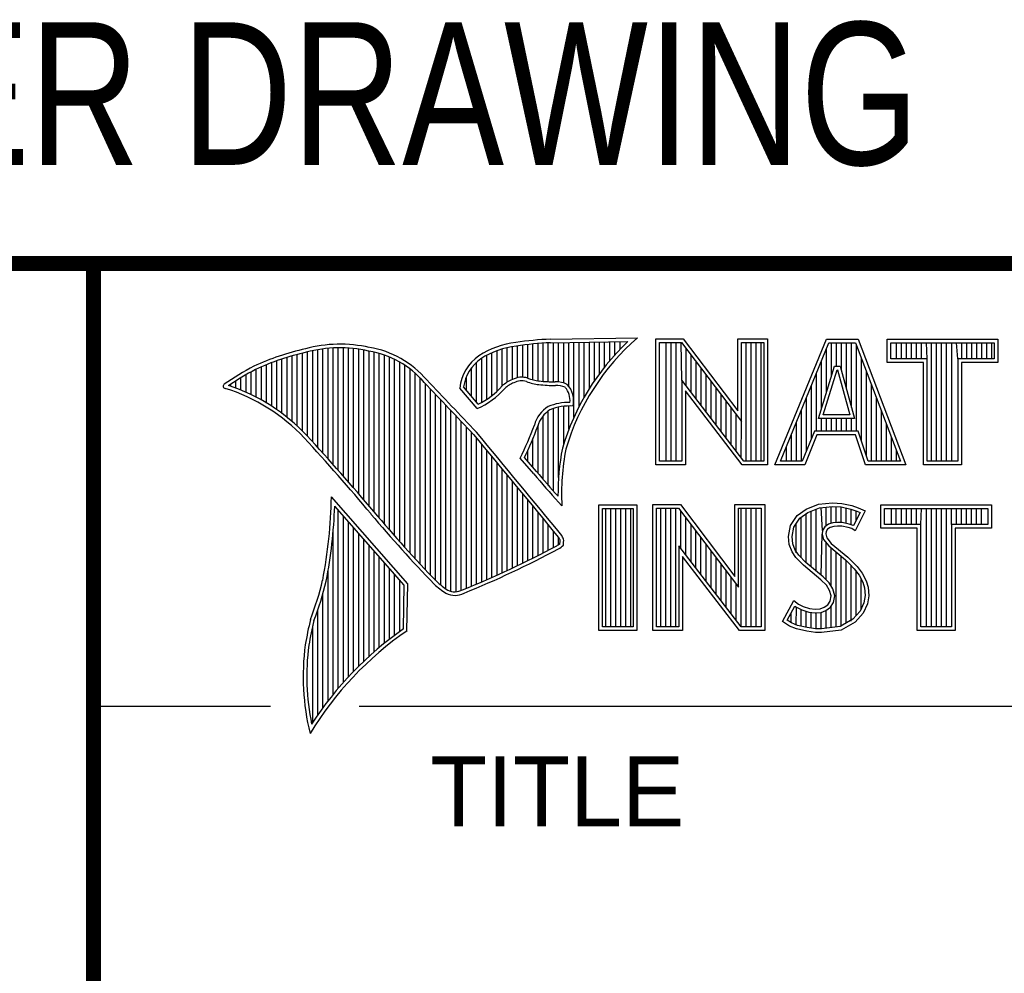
# Model space of a CAD drawing. Header units: inches. Extents: x 0 to 22, y 0 to 17.
# Tile 4 of 8: x 16.3 to 17.6, y 2 to 3.3. Entities that reach past the tile are written whole.
import ezdxf
from ezdxf.enums import TextEntityAlignment as Align

# ---------------------------------------------------------------- set-up
doc = ezdxf.new("R2010")
doc.units = ezdxf.units.IN
doc.header["$LTSCALE"] = 1.21
doc.header["$MEASUREMENT"] = 0
doc.layers.get('0').update_dxf_attribs({"linetype": 'CONTINUOUS'})
doc.styles.get("Standard").update_dxf_attribs({"font": 'txt', "width": 0.8})

msp = doc.modelspace()

# ---------------------------------------------------------------- linework, layer by layer
at = {"color": 2, "linetype": 'CONTINUOUS'}
for p, q in [((16.3737, 2.9596), (21.5037, 2.9596)), ((16.3737, 2.9596), (16.3737, 1.2496)), ((16.375, 2.96), (21.5, 2.96)), ((16.9838, 2.8589), (17.0997, 2.8607)), ((16.9264, 2.8018), (16.9264, 2.8477)), ((16.9332, 2.8053), (16.9332, 2.849)), ((16.9401, 2.8077), (16.9401, 2.8499)), ((16.9469, 2.8082), (16.9469, 2.8509)), ((16.9537, 2.8069), (16.9537, 2.8518)), ((16.9606, 2.8048), (16.9606, 2.8525)), ((16.9674, 2.8034), (16.9674, 2.8531)), ((16.9742, 2.8027), (16.9742, 2.8536)), ((16.981, 2.8023), (16.981, 2.854)), ((16.9839, 2.8541), (17.087, 2.8557)), ((16.9879, 2.802), (16.9879, 2.8542)), ((16.9947, 2.8019), (16.9947, 2.8543)), ((17.0015, 2.8005), (17.0015, 2.8544)), ((17.0083, 2.7963), (17.0083, 2.8545)), ((17.0152, 2.755), (17.0152, 2.8546)), ((17.022, 2.7691), (17.022, 2.8547)), ((17.0288, 2.7817), (17.0288, 2.8548)), ((17.0357, 2.7931), (17.0357, 2.8549)), ((17.0425, 2.8035), (17.0425, 2.855)), ((17.0493, 2.8131), (17.0493, 2.8551)), ((17.0561, 2.822), (17.0561, 2.8552)), ((17.063, 2.8303), (17.063, 2.8553)), ((17.0698, 2.8381), (17.0698, 2.8554)), ((17.0766, 2.8454), (17.0766, 2.8555)), ((17.1243, 2.8592), (17.1609, 2.8592)), ((17.1243, 2.6915), (17.1243, 2.8592)), ((17.1291, 2.8543), (17.1585, 2.8543)), ((17.1291, 2.6963), (17.1291, 2.8543)), ((17.1381, 2.6963), (17.1381, 2.8543)), ((17.1447, 2.6963), (17.1447, 2.8543)), ((17.1514, 2.6963), (17.1514, 2.8543)), ((17.1589, 2.8042), (17.1581, 2.8543)), ((17.1585, 2.8543), (17.2383, 2.7492)), ((17.1609, 2.8592), (17.2334, 2.7636)), ((17.2334, 2.8592), (17.2732, 2.8592)), ((17.2334, 2.7636), (17.2334, 2.8592)), ((17.2383, 2.8543), (17.2684, 2.8543)), ((17.2383, 2.7492), (17.2383, 2.8543)), ((17.2449, 2.6963), (17.2449, 2.8543)), ((17.2515, 2.6963), (17.2515, 2.8543)), ((17.2582, 2.6963), (17.2582, 2.8543)), ((17.2649, 2.6963), (17.2649, 2.8543)), ((17.2684, 2.8543), (17.2684, 2.6963)), ((17.2732, 2.8592), (17.2732, 2.6915)), ((17.2831, 2.6915), (17.3516, 2.8591)), ((17.2903, 2.6964), (17.3548, 2.8542)), ((17.3516, 2.8591), (17.3938, 2.8591)), ((17.3548, 2.8542), (17.3905, 2.8542)), ((17.3583, 2.8098), (17.3583, 2.8542)), ((17.365, 2.8228), (17.365, 2.8542)), ((17.3717, 2.817), (17.3717, 2.8542)), ((17.3784, 2.7925), (17.3784, 2.8542)), ((17.385, 2.7679), (17.385, 2.8542)), ((17.3905, 2.8542), (17.4504, 2.6964)), ((17.3917, 2.7364), (17.3917, 2.851)), ((17.3938, 2.8591), (17.4574, 2.6915)), ((17.4327, 2.8591), (17.5802, 2.8591)), ((17.4327, 2.8278), (17.4327, 2.8591)), ((17.4375, 2.8542), (17.5753, 2.8542)), ((17.4375, 2.8327), (17.4375, 2.8542)), ((17.4451, 2.8327), (17.4451, 2.8542)), ((17.4518, 2.8327), (17.4518, 2.8542)), ((17.4585, 2.8327), (17.4585, 2.8542)), ((17.4652, 2.8327), (17.4652, 2.8542)), ((17.4718, 2.8327), (17.4718, 2.8542)), ((17.4785, 2.8327), (17.4785, 2.8542)), ((17.4859, 2.8327), (17.4852, 2.8542)), ((17.4919, 2.6964), (17.4919, 2.8542)), ((17.4985, 2.6964), (17.4985, 2.8542)), ((17.5052, 2.6964), (17.5052, 2.8542)), ((17.5119, 2.6964), (17.5119, 2.8542)), ((17.5186, 2.6964), (17.5186, 2.8542)), ((17.5269, 2.8327), (17.5252, 2.8542)), ((17.5319, 2.8327), (17.5319, 2.8542)), ((17.5386, 2.8327), (17.5386, 2.8542)), ((17.5453, 2.8327), (17.5453, 2.8542)), ((17.5519, 2.8327), (17.5519, 2.8542)), ((17.5586, 2.8327), (17.5586, 2.8542)), ((17.5653, 2.8327), (17.5653, 2.8542)), ((17.572, 2.8327), (17.572, 2.8542)), ((17.5753, 2.8542), (17.5753, 2.8327)), ((17.5802, 2.8591), (17.5802, 2.8278)), ((16.6329, 2.7549), (16.6329, 2.8347)), ((16.6397, 2.7492), (16.6397, 2.8367)), ((16.6465, 2.7431), (16.6465, 2.8386)), ((16.6533, 2.7366), (16.6533, 2.8403)), ((16.6602, 2.7295), (16.6602, 2.8419)), ((16.667, 2.7221), (16.667, 2.8435)), ((16.6738, 2.7146), (16.6738, 2.8449)), ((16.6806, 2.707), (16.6806, 2.8459)), ((16.6875, 2.6995), (16.6875, 2.8467)), ((16.6943, 2.6918), (16.6943, 2.8472)), ((16.7011, 2.6841), (16.7011, 2.8474)), ((16.708, 2.6764), (16.708, 2.8474)), ((16.7148, 2.6685), (16.7148, 2.847)), ((16.7216, 2.6607), (16.7216, 2.8465)), ((16.7284, 2.6527), (16.7284, 2.8456)), ((16.7353, 2.6447), (16.7353, 2.8445)), ((16.7421, 2.6366), (16.7421, 2.8431)), ((16.7489, 2.6285), (16.7489, 2.8417)), ((16.7557, 2.6204), (16.7557, 2.84)), ((16.7626, 2.6125), (16.7626, 2.8378)), ((16.7694, 2.6046), (16.7694, 2.8352)), ((16.8991, 2.7788), (16.8991, 2.8375)), ((16.9059, 2.7837), (16.9059, 2.8408)), ((16.9128, 2.7896), (16.9128, 2.8436)), ((16.9196, 2.7966), (16.9196, 2.8459)), ((17.1648, 2.7965), (17.1648, 2.8461)), ((17.1714, 2.7879), (17.1714, 2.8373)), ((17.3517, 2.7882), (17.3517, 2.8465)), ((16.5987, 2.7778), (16.5987, 2.8221)), ((16.6055, 2.7738), (16.6055, 2.8249)), ((16.6124, 2.7696), (16.6124, 2.8276)), ((16.6192, 2.765), (16.6192, 2.8301)), ((16.626, 2.7601), (16.626, 2.8325)), ((16.7762, 2.5968), (16.7762, 2.8321)), ((16.7831, 2.5891), (16.7831, 2.8284)), ((16.7899, 2.5815), (16.7899, 2.8242)), ((16.8855, 2.7749), (16.8855, 2.8281)), ((16.8923, 2.7747), (16.8923, 2.8335)), ((17.1781, 2.7792), (17.1781, 2.8285)), ((17.3409, 2.7533), (17.3624, 2.8228)), ((17.345, 2.7666), (17.345, 2.8302)), ((17.3624, 2.8228), (17.3701, 2.8228)), ((17.3701, 2.8228), (17.389, 2.7533)), ((17.3984, 2.7232), (17.3984, 2.8334)), ((17.481, 2.8278), (17.4327, 2.8278)), ((17.4859, 2.8327), (17.4375, 2.8327)), ((17.481, 2.6915), (17.481, 2.8278)), ((17.4859, 2.6964), (17.4859, 2.8327)), ((17.5753, 2.8327), (17.5269, 2.8327)), ((17.5269, 2.8327), (17.5269, 2.6964)), ((17.5802, 2.8278), (17.5318, 2.8278)), ((17.5318, 2.8278), (17.5318, 2.6915)), ((16.5782, 2.788), (16.5782, 2.8116)), ((16.5851, 2.7849), (16.5851, 2.8154)), ((16.5919, 2.7815), (16.5919, 2.819)), ((16.7967, 2.5739), (16.7967, 2.8193)), ((16.8035, 2.5665), (16.8035, 2.8136)), ((16.8718, 2.791), (16.8718, 2.8085)), ((16.8786, 2.783), (16.8786, 2.8206)), ((17.1848, 2.7705), (17.1848, 2.8197)), ((17.1915, 2.7618), (17.1915, 2.8109)), ((17.3383, 2.7364), (17.3383, 2.8138)), ((17.3475, 2.7581), (17.3659, 2.8179)), ((17.3659, 2.8179), (17.3664, 2.8179)), ((17.3664, 2.8179), (17.3827, 2.7581)), ((17.4051, 2.7034), (17.4051, 2.8158)), ((16.5578, 2.796), (16.5578, 2.7989)), ((16.5646, 2.7936), (16.5646, 2.8033)), ((16.5714, 2.7909), (16.5714, 2.8075)), ((16.8104, 2.5591), (16.8104, 2.807)), ((16.8172, 2.5519), (16.8172, 2.7996)), ((16.8877, 2.7723), (16.8682, 2.7952)), ((17.2418, 2.6963), (17.1589, 2.8042)), ((17.1589, 2.8042), (17.1589, 2.6963)), ((17.1981, 2.7531), (17.1981, 2.8021)), ((17.3316, 2.7267), (17.3316, 2.7975)), ((17.4118, 2.6964), (17.4118, 2.7982)), ((16.824, 2.5447), (16.824, 2.7924)), ((16.8308, 2.5375), (16.8308, 2.7853)), ((16.8864, 2.7664), (16.8632, 2.7937)), ((17.2395, 2.6915), (17.1637, 2.7899)), ((17.1637, 2.7899), (17.1637, 2.6915)), ((17.2048, 2.7445), (17.2048, 2.7933)), ((17.2115, 2.7358), (17.2115, 2.7845)), ((16.8377, 2.5314), (16.8377, 2.7781)), ((16.8445, 2.5262), (16.8445, 2.7709)), ((17.0015, 2.7195), (17.0015, 2.7694)), ((17.0083, 2.7388), (17.0083, 2.7698)), ((17.2182, 2.7271), (17.2182, 2.7757)), ((17.325, 2.7101), (17.325, 2.7812)), ((17.4184, 2.6964), (17.4184, 2.7806)), ((16.8513, 2.523), (16.8513, 2.7637)), ((16.8581, 2.5224), (16.8581, 2.7565)), ((16.9742, 2.672), (16.9742, 2.7568)), ((16.981, 2.664), (16.981, 2.7634)), ((16.9879, 2.6563), (16.9879, 2.7665)), ((16.9947, 2.6748), (16.9947, 2.7683)), ((17.2248, 2.7184), (17.2248, 2.7669)), ((17.2315, 2.7098), (17.2315, 2.7581)), ((17.3183, 2.6964), (17.3183, 2.7648)), ((17.3827, 2.7581), (17.3475, 2.7581)), ((17.4251, 2.6964), (17.4251, 2.763)), ((16.865, 2.5241), (16.865, 2.7493)), ((16.9674, 2.6802), (16.9674, 2.7444)), ((17.2382, 2.7011), (17.2383, 2.7492)), ((17.3116, 2.6964), (17.3116, 2.7485)), ((17.389, 2.7533), (17.3409, 2.7533)), ((17.345, 2.7364), (17.345, 2.7533)), ((17.3517, 2.7364), (17.3517, 2.7533)), ((17.3583, 2.7364), (17.3583, 2.7533)), ((17.365, 2.7364), (17.365, 2.7533)), ((17.3717, 2.7364), (17.3717, 2.7533)), ((17.3784, 2.7364), (17.3784, 2.7533)), ((17.385, 2.7364), (17.385, 2.7533)), ((17.4318, 2.6964), (17.4318, 2.7455)), ((16.8718, 2.527), (16.8718, 2.7421)), ((16.8786, 2.5298), (16.8786, 2.7348)), ((17.3049, 2.6964), (17.3049, 2.7322)), ((17.3356, 2.7364), (17.3195, 2.6964)), ((17.3388, 2.7316), (17.3228, 2.6915)), ((17.394, 2.7364), (17.3356, 2.7364)), ((17.3905, 2.7316), (17.3388, 2.7316)), ((17.4039, 2.6915), (17.3905, 2.7316)), ((17.4074, 2.6964), (17.394, 2.7364)), ((16.8855, 2.5327), (16.8855, 2.727)), ((16.8923, 2.5356), (16.8923, 2.7187)), ((16.9606, 2.6882), (16.9606, 2.7266)), ((17.4385, 2.6964), (17.4385, 2.7279)), ((16.8991, 2.5385), (16.8991, 2.7104)), ((16.9537, 2.696), (16.9537, 2.7109)), ((17.2983, 2.6964), (17.2983, 2.7158)), ((17.4451, 2.6964), (17.4451, 2.7103)), ((16.9059, 2.5415), (16.9059, 2.7022)), ((16.9128, 2.5446), (16.9128, 2.6939)), ((16.9616, 2.6797), (16.9434, 2.7005)), ((16.9653, 2.6828), (16.9492, 2.7013)), ((17.1637, 2.6915), (17.1243, 2.6915)), ((17.1589, 2.6963), (17.1291, 2.6963)), ((17.2732, 2.6915), (17.2395, 2.6915)), ((17.2684, 2.6963), (17.2418, 2.6963)), ((17.3228, 2.6915), (17.2831, 2.6915)), ((17.3195, 2.6964), (17.2903, 2.6964)), ((17.4574, 2.6915), (17.4039, 2.6915)), ((17.4504, 2.6964), (17.4074, 2.6964)), ((17.5318, 2.6915), (17.481, 2.6915)), ((17.5269, 2.6964), (17.4859, 2.6964)), ((16.9196, 2.5477), (16.9196, 2.6856)), ((16.9264, 2.5508), (16.9264, 2.6774)), ((16.9332, 2.554), (16.9332, 2.6691)), ((16.9401, 2.5573), (16.9401, 2.6608)), ((16.9469, 2.5606), (16.9469, 2.6526)), ((16.7939, 2.533), (16.6919, 2.6489)), ((16.9537, 2.5639), (16.9537, 2.6443)), ((16.999, 2.637), (16.9946, 2.6418)), ((17.0482, 2.6383), (17.0988, 2.6383)), ((17.0482, 2.4708), (17.0482, 2.6383)), ((17.0988, 2.6383), (17.0988, 2.4708)), ((17.1205, 2.6385), (17.1571, 2.6385)), ((17.1205, 2.4708), (17.1205, 2.6385)), ((17.1571, 2.6385), (17.2296, 2.5429)), ((17.2296, 2.6385), (17.2694, 2.6385)), ((17.2296, 2.5429), (17.2296, 2.6385)), ((17.2694, 2.6385), (17.2694, 2.4708)), ((17.3245, 2.6324), (17.3412, 2.639)), ((17.3412, 2.639), (17.3596, 2.641)), ((17.3596, 2.641), (17.372, 2.6402)), ((17.372, 2.6402), (17.3856, 2.6373)), ((17.4242, 2.6383), (17.5717, 2.6383)), ((17.4242, 2.607), (17.4242, 2.6383)), ((17.5717, 2.6383), (17.5717, 2.607)), ((16.789, 2.5312), (16.6964, 2.6365)), ((16.7011, 2.3939), (16.7011, 2.6311)), ((16.9606, 2.5673), (16.9606, 2.6361)), ((16.9674, 2.5708), (16.9674, 2.6278)), ((17.0531, 2.6334), (17.0939, 2.6334)), ((17.0531, 2.4756), (17.0531, 2.6334)), ((17.0577, 2.4756), (17.0577, 2.6334)), ((17.0644, 2.4756), (17.0644, 2.6334)), ((17.071, 2.4756), (17.071, 2.6334)), ((17.0777, 2.4756), (17.0777, 2.6334)), ((17.0844, 2.4756), (17.0844, 2.6334)), ((17.0911, 2.4756), (17.0911, 2.6334)), ((17.0939, 2.6334), (17.0939, 2.4756)), ((17.1253, 2.6336), (17.1547, 2.6336)), ((17.1253, 2.4756), (17.1253, 2.6336)), ((17.1311, 2.4756), (17.1311, 2.6336)), ((17.1378, 2.4756), (17.1378, 2.6336)), ((17.1445, 2.4756), (17.1445, 2.6336)), ((17.1511, 2.4756), (17.1511, 2.6336)), ((17.1547, 2.6336), (17.2345, 2.5284)), ((17.1578, 2.5799), (17.1578, 2.6295)), ((17.2345, 2.6336), (17.2646, 2.6336)), ((17.2345, 2.5284), (17.2345, 2.6336)), ((17.2379, 2.4756), (17.2379, 2.6336)), ((17.2446, 2.4756), (17.2446, 2.6336)), ((17.2513, 2.4756), (17.2513, 2.6336)), ((17.2579, 2.4756), (17.2579, 2.6336)), ((17.2646, 2.6336), (17.2646, 2.4756)), ((17.3127, 2.6238), (17.3245, 2.6324)), ((17.3162, 2.6204), (17.3269, 2.6281)), ((17.3247, 2.561), (17.3247, 2.6265)), ((17.3269, 2.6281), (17.3424, 2.6343)), ((17.3314, 2.5555), (17.3314, 2.6299)), ((17.338, 2.5499), (17.338, 2.6326)), ((17.3424, 2.6343), (17.3597, 2.6362)), ((17.3466, 2.6041), (17.3447, 2.6345)), ((17.3514, 2.6103), (17.3514, 2.6353)), ((17.3581, 2.6135), (17.3581, 2.636)), ((17.3597, 2.6362), (17.3713, 2.6354)), ((17.3647, 2.6146), (17.3647, 2.6358)), ((17.3713, 2.6354), (17.3843, 2.6326)), ((17.3714, 2.6146), (17.3714, 2.6353)), ((17.3781, 2.6134), (17.3781, 2.6339)), ((17.3843, 2.6326), (17.3921, 2.6299)), ((17.3848, 2.6117), (17.3848, 2.6324)), ((17.3856, 2.6373), (17.3939, 2.6344)), ((17.3966, 2.6278), (17.3879, 2.6106)), ((17.4031, 2.6301), (17.3899, 2.6036)), ((17.3914, 2.6176), (17.3914, 2.6301)), ((17.3921, 2.6299), (17.3966, 2.6278)), ((17.3939, 2.6344), (17.4031, 2.6301)), ((17.429, 2.6334), (17.5669, 2.6334)), ((17.429, 2.6119), (17.429, 2.6334)), ((17.4382, 2.6119), (17.4382, 2.6334)), ((17.4448, 2.6119), (17.4448, 2.6334)), ((17.4515, 2.6119), (17.4515, 2.6334)), ((17.4582, 2.6119), (17.4582, 2.6334)), ((17.4649, 2.6119), (17.4649, 2.6334)), ((17.4716, 2.6119), (17.4716, 2.6334)), ((17.4774, 2.6119), (17.4782, 2.6334)), ((17.4849, 2.4756), (17.4849, 2.6334)), ((17.4916, 2.4756), (17.4916, 2.6334)), ((17.4983, 2.4756), (17.4983, 2.6334)), ((17.5049, 2.4756), (17.5049, 2.6334)), ((17.5116, 2.4756), (17.5116, 2.6334)), ((17.5185, 2.6119), (17.5183, 2.6334)), ((17.525, 2.6119), (17.525, 2.6334)), ((17.5316, 2.6119), (17.5316, 2.6334)), ((17.5383, 2.6119), (17.5383, 2.6334)), ((17.545, 2.6119), (17.545, 2.6334)), ((17.5517, 2.6119), (17.5517, 2.6334)), ((17.5583, 2.6119), (17.5583, 2.6334)), ((17.5669, 2.6334), (17.5669, 2.6119)), ((16.708, 2.4018), (16.708, 2.6233)), ((16.7148, 2.4093), (16.7148, 2.6156)), ((16.9742, 2.5743), (16.9742, 2.6195)), ((16.981, 2.5778), (16.981, 2.6113)), ((17.1645, 2.5712), (17.1645, 2.6207)), ((17.1712, 2.5625), (17.1712, 2.6119)), ((17.3037, 2.6105), (17.3127, 2.6238)), ((17.3083, 2.6086), (17.3162, 2.6204)), ((17.3113, 2.5744), (17.3113, 2.6131)), ((17.318, 2.5677), (17.318, 2.6217)), ((17.3543, 2.6124), (17.3497, 2.609)), ((17.3604, 2.6142), (17.3543, 2.6124)), ((17.3664, 2.6148), (17.3604, 2.6142)), ((17.3726, 2.6145), (17.3664, 2.6148)), ((17.3819, 2.6126), (17.3726, 2.6145)), ((17.3873, 2.6109), (17.3819, 2.6126)), ((17.4774, 2.6119), (17.429, 2.6119)), ((17.4774, 2.4756), (17.4774, 2.6119)), ((17.5669, 2.6119), (17.5185, 2.6119)), ((17.5185, 2.6119), (17.5185, 2.4756)), ((16.6943, 2.3857), (16.6943, 2.603)), ((16.7216, 2.4165), (16.7216, 2.6078)), ((16.7284, 2.4233), (16.7284, 2.6001)), ((16.9879, 2.5814), (16.9879, 2.603)), ((17.1778, 2.5539), (17.1778, 2.6031)), ((17.3009, 2.5961), (17.3037, 2.6105)), ((17.3058, 2.5959), (17.3083, 2.6086)), ((17.3447, 2.5443), (17.3461, 2.5993)), ((17.3466, 2.6041), (17.3461, 2.5993)), ((17.3461, 2.5993), (17.3477, 2.5922)), ((17.3497, 2.609), (17.3466, 2.6041)), ((17.3513, 2.6025), (17.351, 2.5996)), ((17.351, 2.5996), (17.3521, 2.5944)), ((17.3533, 2.6056), (17.3513, 2.6025)), ((17.3565, 2.6079), (17.3533, 2.6056)), ((17.3614, 2.6094), (17.3565, 2.6079)), ((17.3665, 2.6099), (17.3614, 2.6094)), ((17.372, 2.6097), (17.3665, 2.6099)), ((17.3807, 2.6079), (17.372, 2.6097)), ((17.3853, 2.6065), (17.3807, 2.6079)), ((17.3899, 2.6036), (17.3853, 2.6065)), ((17.3879, 2.6106), (17.3873, 2.6109)), ((17.4726, 2.607), (17.4242, 2.607)), ((17.4726, 2.4708), (17.4726, 2.607)), ((17.5717, 2.607), (17.5233, 2.607)), ((17.5233, 2.607), (17.5233, 2.4708)), ((16.7353, 2.4299), (16.7353, 2.5923)), ((16.9947, 2.5853), (16.9947, 2.5948)), ((17.1845, 2.5452), (17.1845, 2.5943)), ((17.1912, 2.5365), (17.1912, 2.5855)), ((17.302, 2.5852), (17.3009, 2.5961)), ((17.3058, 2.5754), (17.302, 2.5852)), ((17.3068, 2.5863), (17.3058, 2.5959)), ((17.3101, 2.5777), (17.3068, 2.5863)), ((17.3477, 2.5922), (17.3547, 2.5835)), ((17.3514, 2.5381), (17.3514, 2.5876)), ((17.3521, 2.5944), (17.3582, 2.5869)), ((17.3582, 2.5869), (17.3804, 2.5685)), ((16.7421, 2.4363), (16.7421, 2.5846)), ((16.7489, 2.4424), (16.7489, 2.5768)), ((17.238, 2.4756), (17.1551, 2.5834)), ((17.1551, 2.5834), (17.1551, 2.4756)), ((17.1979, 2.5278), (17.1979, 2.5767)), ((17.3109, 2.5679), (17.3058, 2.5754)), ((17.3147, 2.571), (17.3101, 2.5777)), ((17.3547, 2.5835), (17.3771, 2.5649)), ((17.3581, 2.5298), (17.3581, 2.5807)), ((17.3647, 2.4755), (17.3647, 2.5752)), ((16.7557, 2.4482), (16.7557, 2.569)), ((16.7626, 2.4538), (16.7626, 2.5613)), ((17.2356, 2.4708), (17.1599, 2.5692)), ((17.1599, 2.5692), (17.1599, 2.4708)), ((17.2045, 2.5192), (17.2045, 2.5679)), ((17.2112, 2.5105), (17.2112, 2.5591)), ((17.3153, 2.5636), (17.3109, 2.5679)), ((17.3243, 2.5614), (17.3147, 2.571)), ((17.321, 2.5578), (17.3153, 2.5636)), ((17.3474, 2.5421), (17.3243, 2.5614)), ((17.3714, 2.4763), (17.3714, 2.5696)), ((17.3771, 2.5649), (17.383, 2.559)), ((17.3781, 2.4808), (17.3781, 2.5639)), ((17.3804, 2.5685), (17.3864, 2.5624)), ((17.383, 2.559), (17.3888, 2.5529)), ((17.3864, 2.5624), (17.3925, 2.5561)), ((16.6875, 2.377), (16.6875, 2.5502)), ((16.7694, 2.4592), (16.7694, 2.5535)), ((16.7762, 2.4644), (16.7762, 2.5458)), ((17.2179, 2.5018), (17.2179, 2.5503)), ((17.3441, 2.5385), (17.321, 2.5578)), ((17.3848, 2.4834), (17.3848, 2.5571)), ((17.3888, 2.5529), (17.3953, 2.5446)), ((17.3914, 2.4908), (17.3914, 2.5495)), ((17.3925, 2.5561), (17.3994, 2.5472)), ((17.3994, 2.5472), (17.4046, 2.5368)), ((16.7831, 2.4694), (16.7831, 2.538)), ((16.7927, 2.4704), (16.7939, 2.533)), ((17.2246, 2.4931), (17.2246, 2.5415)), ((17.2312, 2.4844), (17.2312, 2.5327)), ((17.3516, 2.5311), (17.3441, 2.5385)), ((17.3554, 2.5341), (17.3474, 2.5421)), ((17.3604, 2.5261), (17.3554, 2.5341)), ((17.3953, 2.5446), (17.4001, 2.535)), ((17.3981, 2.4982), (17.3981, 2.5389)), ((17.4001, 2.535), (17.4024, 2.5275)), ((17.4046, 2.5368), (17.4072, 2.5285)), ((16.6806, 2.368), (16.6806, 2.52)), ((16.788, 2.4729), (16.789, 2.5312)), ((17.3559, 2.5241), (17.3516, 2.5311)), ((17.3579, 2.5169), (17.3559, 2.5241)), ((17.3629, 2.5171), (17.3604, 2.5261)), ((17.4024, 2.5275), (17.4031, 2.5174)), ((17.4072, 2.5285), (17.408, 2.5172)), ((17.2931, 2.483), (17.3081, 2.5106)), ((17.3081, 2.5106), (17.3144, 2.506)), ((17.3536, 2.5051), (17.3565, 2.5097)), ((17.3565, 2.5097), (17.3579, 2.5169)), ((17.3572, 2.5017), (17.3611, 2.5079)), ((17.3611, 2.5079), (17.3629, 2.5171)), ((17.4016, 2.5077), (17.3967, 2.4966)), ((17.4063, 2.5063), (17.4008, 2.4939)), ((17.4031, 2.5174), (17.4016, 2.5077)), ((17.408, 2.5172), (17.4063, 2.5063)), ((16.6738, 2.3584), (16.6738, 2.4982)), ((17.2995, 2.4845), (17.3097, 2.5034)), ((17.3047, 2.481), (17.3047, 2.4941)), ((17.3097, 2.5034), (17.3119, 2.5018)), ((17.3113, 2.478), (17.3119, 2.5018)), ((17.3119, 2.5018), (17.3189, 2.4983)), ((17.3144, 2.506), (17.3207, 2.5028)), ((17.318, 2.4765), (17.318, 2.4986)), ((17.3189, 2.4983), (17.328, 2.4952)), ((17.3207, 2.5028), (17.3291, 2.5)), ((17.3247, 2.475), (17.3247, 2.4963)), ((17.328, 2.4952), (17.3365, 2.4942)), ((17.3291, 2.5), (17.3366, 2.4991)), ((17.3314, 2.474), (17.3314, 2.4948)), ((17.3365, 2.4942), (17.3446, 2.4949)), ((17.3366, 2.4991), (17.3435, 2.4997)), ((17.338, 2.473), (17.338, 2.494)), ((17.3435, 2.4997), (17.3487, 2.5017)), ((17.3446, 2.4949), (17.351, 2.4974)), ((17.3447, 2.4728), (17.3447, 2.4949)), ((17.3487, 2.5017), (17.3536, 2.5051)), ((17.351, 2.4974), (17.3572, 2.5017)), ((17.3514, 2.4737), (17.3514, 2.4975)), ((17.3581, 2.4746), (17.3581, 2.5024)), ((17.3967, 2.4966), (17.3868, 2.4857)), ((17.4008, 2.4939), (17.3899, 2.4818)), ((17.3026, 2.4766), (17.2931, 2.483)), ((17.3049, 2.4809), (17.2995, 2.4845)), ((17.3132, 2.4775), (17.3049, 2.4809)), ((17.3868, 2.4857), (17.3699, 2.4761)), ((17.3899, 2.4818), (17.3714, 2.4714)), ((16.667, 2.3482), (16.667, 2.477)), ((17.0988, 2.4708), (17.0482, 2.4708)), ((17.0939, 2.4756), (17.0531, 2.4756)), ((17.1599, 2.4708), (17.1205, 2.4708)), ((17.1551, 2.4756), (17.1253, 2.4756)), ((17.2694, 2.4708), (17.2356, 2.4708)), ((17.2646, 2.4756), (17.238, 2.4756)), ((17.3118, 2.4729), (17.3026, 2.4766)), ((17.3254, 2.47), (17.3118, 2.4729)), ((17.3262, 2.4748), (17.3132, 2.4775)), ((17.3369, 2.4683), (17.3254, 2.47)), ((17.3373, 2.4731), (17.3262, 2.4748)), ((17.3452, 2.468), (17.3369, 2.4683)), ((17.345, 2.4729), (17.3373, 2.4731)), ((17.3699, 2.4761), (17.345, 2.4729)), ((17.3714, 2.4714), (17.3452, 2.468)), ((17.5233, 2.4708), (17.4726, 2.4708)), ((17.5185, 2.4756), (17.4774, 2.4756)), ((16.375, 2.37), (16.6109, 2.37)), ((16.7288, 2.37), (21.5, 2.37))]:
    msp.add_line(p, q, dxfattribs=at)
at = {"color": 7, "linetype": 'CONTINUOUS', "const_width": 0.02}
for points in [[(13.6, 2.9595), (21.5, 2.96)], [(16.375, 2.96), (16.375, 0.5)]]:
    msp.add_lwpolyline(points, dxfattribs=at)
at = {"color": 2, "linetype": 'CONTINUOUS'}
for centre, radius, start, end in [((17.308, 2.6221), 0.3168, 131.1193, 163.4132), ((16.7034, 2.6747), 0.1775, 77.2819, 105.0682), ((16.7222, 2.7226), 0.1269, 40.2333, 80.7735), ((16.9502, 2.7423), 0.1128, 96.3009, 123.1685), ((16.9502, 2.7423), 0.108, 96.2443, 123.1259), ((17.0005, 2.4511), 0.4082, 92.3475, 98.8367), ((17.0005, 2.4511), 0.4034, 92.3569, 98.8525), ((17.308, 2.6221), 0.3216, 133.4014, 163.4571), ((16.7315, 2.5144), 0.3399, 102.6162, 114.8514), ((16.7315, 2.5144), 0.3351, 102.5989, 114.8296), ((16.7034, 2.6747), 0.1727, 77.2314, 105.1003), ((16.7222, 2.7226), 0.1221, 40.1653, 80.8429), ((16.923, 2.7875), 0.0602, 125.032, 174.0466), ((16.7759, 2.4698), 0.3996, 117.9347, 124.5691), ((16.923, 2.7875), 0.0554, 125.1142, 171.9572), ((16.7759, 2.4698), 0.3948, 117.954, 124.0374), ((16.9455, 2.7813), 0.0269, 72.6128, 117.3853), ((16.5507, 2.7963), 0.00298, 121.3543, 265.8048), ((16.4772, 2.5601), 0.2493, 43.1664, 71.8497), ((9.1994, -4.4938), 10.5463, 43.2461, 43.76704), ((9.199, -4.4944), 10.5518, 43.24607, 43.76701), ((16.8429, 2.8642), 0.1022, 295.9966, 318.5916), ((16.9517, 2.7612), 0.0478, 112.9196, 132.2699), ((16.9517, 2.7612), 0.043, 112.6662, 131.9321), ((16.9455, 2.7813), 0.0221, 72.9381, 117.8635), ((16.977, 2.8697), 0.0718, 249.5515, 263.1636), ((16.977, 2.8697), 0.067, 249.4455, 263.1373), ((16.9944, 3.0501), 0.253, 264.1107, 269.1006), ((16.9944, 3.0501), 0.2482, 264.1189, 269.068), ((16.9917, 2.7681), 0.0339, 64.4685, 92.2537), ((16.9917, 2.7681), 0.0291, 66.3231, 92.5053), ((16.9825, 2.7769), 0.0323, 347.1178, 42.4037), ((16.4773, 2.5601), 0.2445, 43.1672, 72.5708), ((16.8429, 2.8642), 0.107, 293.9928, 318.4439), ((16.9825, 2.7769), 0.0275, 355.2987, 40.4494), ((17.0047, 2.732), 0.0441, 122.6948, 163.4996), ((17.0094, 2.698), 0.0767, 89.6565, 111.8738), ((17.0094, 2.698), 0.0719, 86.3769, 111.5054), ((17.0047, 2.732), 0.0393, 123.3496, 163.7165), ((16.5488, 2.8964), 0.4406, 333.6063, 339.8409), ((16.5488, 2.8963), 0.4454, 334.022, 339.8635), ((14.6639, 0.8852), 2.7178, 39.9159, 42.7668), ((117.205, 85.4976), 130.0576, 219.522219, 219.6006), ((117.1292, 85.4341), 129.954, 219.521832, 219.600442), ((14.6645, 0.8858), 2.7122, 39.9143, 42.7655), ((17.3248, 2.6518), 0.3309, 169.2392, 180.3763), ((17.3248, 2.6518), 0.3261, 169.2807, 182.6075), ((17.5234, 3.1364), 0.724, 219.1087, 223.0885), ((17.5234, 3.1364), 0.7192, 219.1032, 222.5932), ((16.0461, 2.6599), 0.6459, 349.0852, 359.0204), ((16.0461, 2.6599), 0.6507, 349.0758, 357.94), ((18.1342, 3.7937), 1.815, 220.0434, 224.0127), ((18.1343, 3.7937), 1.8102, 220.042, 224.0069), ((16.98, 2.6057), 0.0252, 299.2501, 311.2614), ((16.9709, 2.5786), 0.0288, 26.3697, 33.9), ((16.9687, 2.5899), 0.028, 353.6797, 3.043), ((16.9709, 2.5786), 0.0336, 24.6866, 34.3242), ((16.9687, 2.5899), 0.0328, 350.4758, 4.7759), ((16.3916, 3.7016), 1.269, 291.9871, 298.2491), ((16.3917, 3.7016), 1.2737, 291.9984, 298.2504), ((16.98, 2.6057), 0.03, 299.1847, 314.8198), ((16.2632, 2.6388), 0.4292, 339.0712, 346.3669), ((16.2632, 2.6388), 0.434, 339.1085, 346.381), ((16.9079, 2.6176), 0.116, 227.0911, 236.9191), ((16.9079, 2.6176), 0.1112, 227.1627, 236.7917), ((16.8565, 2.5437), 0.0261, 242.8484, 298.0511), ((16.8565, 2.5437), 0.0213, 243.4913, 298.7009), ((17.0658, 2.3848), 0.4141, 165.9359, 170.6858), ((17.0658, 2.3848), 0.4093, 165.9761, 170.6762), ((17.0508, 2.0969), 0.454, 124.6428, 148.5563), ((17.0508, 2.0969), 0.4588, 124.9509, 147.098), ((16.9723, 2.4095), 0.318, 172.3562, 193.7958), ((16.9723, 2.4095), 0.3132, 172.3688, 191.6866)]:
    msp.add_arc(centre, radius, start, end, dxfattribs=at)

# ---------------------------------------------------------------- texts
at = {"color": 7, "linetype": 'CONTINUOUS', "width": 0.8}
msp.add_text('CUSTOMER DRAWING', height=0.19, dxfattribs=at).set_placement((16.3742, 3.0911), align=Align.CENTER)
at = {"color": 2, "linetype": 'CONTINUOUS'}
msp.add_text('TITLE', height=0.093, dxfattribs=at).set_placement((16.8235, 2.21))

doc.saveas('drawing.dxf')
